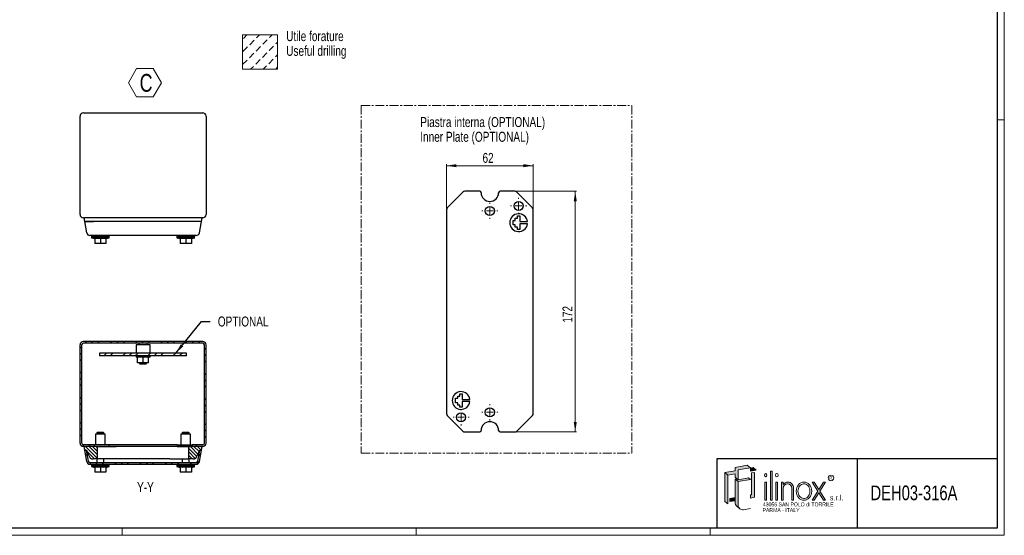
# Model space of a CAD drawing. Header units: millimetres. Extents: x 0 to 1189, y 0 to 841.
# Tile 2 of 3: x 486 to 1189, y 0 to 369. Entities that reach past the tile are written whole.
import ezdxf
from ezdxf.enums import TextEntityAlignment as Align

# ---------------------------------------------------------------- set-up
doc = ezdxf.new("R2010")
doc.units = ezdxf.units.MM
doc.linetypes.add('CENTER', pattern=[10.159999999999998, 6.35, -1.27, 1.27, -1.27])
doc.styles.add('SLDTEXTSTYLE0', font='TXT', dxfattribs={"width": 0.75})
doc.styles.add('SLDTEXTSTYLE1', font='TXT', dxfattribs={"width": 0.6328001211})
doc.styles.add('SLDTEXTSTYLE2', font='TXT', dxfattribs={"width": 0.8214676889})
doc.styles.add('SLDTEXTSTYLE3', font='TXT', dxfattribs={"width": 0.7720111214})
doc.styles.add('SLDTEXTSTYLE4', font='TXT', dxfattribs={"width": 0.7700328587})
doc.dimstyles.new('SLDDIMSTYLE1', dxfattribs={"dimtxt": 7.0555555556, "dimasz": 7.0555555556, "dimexe": 0, "dimexo": 0.0625, "dimgap": 1.7638888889, "dimtad": 1, "dimrnd": 1e-09, "dimzin": 12, "dimdsep": 46, "dimtxsty": 'SLDTEXTSTYLE0', "dimsah": 1, "dimcen": 0.09, "dimadec": 0, "dimazin": 3, "dimtfac": 1, "dimtofl": 0, "dimtmove": 0, "dimatfit": 3, "dimfxl": 1, "dimfrac": 2, "dimtolj": 1, "dimtzin": 12, "dimarcsym": 0})
doc.dimstyles.new('SLDDIMSTYLE5', dxfattribs={"dimtxt": 0.18, "dimasz": 7.0555555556, "dimexe": 0, "dimexo": 0.0625, "dimgap": 0, "dimtad": 0, "dimtih": 1, "dimtoh": 1, "dimdec": 0, "dimrnd": 1e-09, "dimzin": 0, "dimdsep": 46, "dimtxsty": 'Standard', "dimsah": 1, "dimcen": 0.09, "dimadec": 0, "dimazin": 0, "dimtfac": 7.0555555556, "dimtdec": 0, "dimtofl": 0, "dimtmove": 0, "dimatfit": 3, "dimfxl": 1, "dimfrac": 2, "dimtolj": 1, "dimtzin": 0, "dimarcsym": 0})
pattern_1 = [(45.00000209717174, (0, 0), (-8.980256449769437, 8.980255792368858), []), (45.00000209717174, (4.490128, 0), (-8.980256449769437, 8.980255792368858), []), (45.00000209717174, (8.980256, 0), (-8.980256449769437, 8.980255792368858), [])]
pattern_2 = [(135.0000000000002, (0, 0), (-1.247257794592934, -1.247257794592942), [])]

# ---------------------------------------------------------------- blocks, each defined once
blk = doc.blocks.new('SW_NOTE_0')
at = {"color": 0, "linetype": 'Continuous', "lineweight": 18, "char_height": 7.14375, "attachment_point": 1, "style": 'SLDTEXTSTYLE0'}
for s, insert in [('Utile forature', (0, 9.208777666)), ('Useful drilling', (0, -1.3162226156))]:
    blk.add_mtext(s, dxfattribs=dict(at, insert=insert))
blk = doc.blocks.new('Blocco9')
at = {"linetype": 'Continuous'}
h = blk.add_hatch(dxfattribs=at)
h.set_pattern_fill('Leghe al nickel e nickel DIN 201', color=8, scale=1.4285714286, style=0, pattern_type=2)
h.set_pattern_definition([(45.00000209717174, (0, 0), (-4.535714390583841, 4.535714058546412), [4.535714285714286, -2.267857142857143])])
h.paths.add_polyline_path([(540.8547145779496, 224.3429567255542), (540.8547145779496, 248.8491863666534), (515.6979922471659, 248.8491863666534), (515.6979922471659, 224.3429567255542)], flags=0)
at = {"color": 7, "linetype": 'Continuous', "lineweight": 18}
for p, q in [((515.6979922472, 248.8491863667), (540.8547145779, 248.8491863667)), ((515.6979922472, 248.8491863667), (515.6979922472, 224.3429567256)), ((540.8547145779, 248.8491863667), (540.8547145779, 224.3429567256)), ((515.6979922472, 224.3429567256), (540.8547145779, 224.3429567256))]:
    blk.add_line(p, q, dxfattribs=at)
blk.add_blockref('SW_NOTE_0', (547.0257784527, 242.3453425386), dxfattribs=at)
blk = doc.blocks.new('SW_NOTE_0_1')
at = {"color": 0, "linetype": 'Continuous', "lineweight": 18, "insert": (0, 3.3960948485), "char_height": 2.6345355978, "attachment_point": 1, "style": 'SLDTEXTSTYLE1'}
blk.add_mtext('R', dxfattribs=at)
blk = doc.blocks.new('SW_NOTE_0_2')
at = {"color": 0, "linetype": 'Continuous', "lineweight": 18, "insert": (0, 4.8726760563), "char_height": 3.78, "attachment_point": 1, "style": 'SLDTEXTSTYLE2'}
blk.add_mtext('s.r.l.', dxfattribs=at)
blk = doc.blocks.new('SW_NOTE_0_4')
at = {"color": 0, "linetype": 'Continuous', "lineweight": 18, "insert": (0, 3.6545070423), "char_height": 2.835, "attachment_point": 1, "style": 'SLDTEXTSTYLE3'}
blk.add_mtext('PARMA - ITALY', dxfattribs=at)
blk = doc.blocks.new('SW_NOTE_0_5')
at = {"color": 0, "linetype": 'Continuous', "lineweight": 18, "insert": (0, 3.6545070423), "char_height": 2.835, "attachment_point": 1, "style": 'SLDTEXTSTYLE4'}
blk.add_mtext('43056 SAN POLO di TORRILE', dxfattribs=at)
blk = doc.blocks.new('ILINOX_1')
at = {"linetype": 'Continuous'}
for points in [[(12.56238813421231, 42.93049448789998), (17.68767981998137, 43.83422169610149), (17.68767981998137, 41.49485084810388), (19.06997814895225, 40.33496483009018), (19.83815426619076, 39.69038853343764), (19.83815426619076, 46.70850107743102), (28.59271034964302, 48.25216551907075), (26.44223590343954, 50.05662783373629), (17.68767981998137, 48.51296339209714), (17.68767981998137, 46.01787067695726), (10.41191368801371, 44.73495680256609)], [(10.41191368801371, 24.14849334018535), (12.5623881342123, 22.3440310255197), (12.56238813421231, 42.93049448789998), (10.41191368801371, 44.73495680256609)], [(28.59271034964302, 45.75707280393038), (32.83609695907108, 46.5052963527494), (30.68562251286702, 48.30975866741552), (28.59271034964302, 47.9407217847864)], [(31.64678478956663, 27.09661558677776), (31.64678478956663, 44.83252775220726), (29.49631034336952, 44.47994683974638), (29.49631034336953, 28.9010779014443), (28.59271034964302, 28.77953397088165), (28.59271034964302, 26.595884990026)], [(42.91513113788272, 24.96253889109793), (44.13251886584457, 24.96253889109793), (44.13251886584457, 45.730596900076), (42.91513113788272, 45.730596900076)], [(19.83815426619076, 39.69038853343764), (19.06997814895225, 40.33496483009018), (17.68767981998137, 40.09122833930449), (19.83815426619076, 38.28676602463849), (28.59271034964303, 39.83043046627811), (27.21041202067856, 40.99031648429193)], [(38.97076181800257, 24.96253889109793), (40.18814954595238, 24.96253889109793), (40.18814954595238, 37.95874071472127), (38.97076181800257, 37.95874071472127)], [(46.85950045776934, 24.96253889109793), (48.07688818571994, 24.96253889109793), (48.07688818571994, 37.95874071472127), (46.85950045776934, 37.95874071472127)], [(76.77883987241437, 31.47582477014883), (72.70793607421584, 24.96253889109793), (74.17893974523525, 24.96253889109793), (77.51434170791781, 30.29905077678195), (80.84974367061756, 24.96253889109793), (82.32074734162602, 24.96253889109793), (78.24984354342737, 31.47582477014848), (82.30176566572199, 37.95874071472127), (80.83076199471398, 37.95874071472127), (77.5143417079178, 32.65259876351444), (74.19792142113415, 37.95874071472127), (72.72691775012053, 37.95874071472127)], [(13.96601064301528, 24.01680319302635), (17.68767981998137, 24.67303388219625), (17.68767981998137, 26.85668286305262), (13.96601064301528, 26.20045217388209)]]:
    blk.add_hatch(color=7, dxfattribs=at).paths.add_polyline_path(points, flags=0)
h = blk.add_hatch(color=7, dxfattribs=at)
edge = h.paths.add_edge_path(flags=0)
edge.add_arc((23.11327345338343, 21.44942304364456), 3.275119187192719, 180, 229.9999999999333, ccw=False)
edge.add_line((19.83815426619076, 21.44942304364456), (19.83815426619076, 38.28676602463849))
edge.add_line((19.83815426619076, 38.28676602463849), (17.68767981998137, 40.09122833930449))
edge.add_line((17.68767981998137, 40.09122833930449), (17.68767981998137, 26.85668286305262))
edge.add_line((17.68767981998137, 26.85668286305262), (17.68767981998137, 24.67303388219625))
edge.add_line((17.68767981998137, 24.67303388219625), (17.68767981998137, 23.2538853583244))
edge.add_arc((20.96279900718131, 23.2538853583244), 3.275119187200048, 180, 230.000000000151)
edge.add_line((18.85759297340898, 20.74499850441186), (21.0080674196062, 18.94053618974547))
h = blk.add_hatch(color=7, dxfattribs=at)
edge = h.paths.add_edge_path(flags=0)
edge.add_arc((55.41255143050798, 33.95314528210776), 4.005804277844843, 356.7216528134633, 449.8209872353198)
edge.add_arc((55.41139036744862, 33.58153046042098), 4.377420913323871, 89.82098723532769, 140.7560060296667)
edge.add_line((52.02125750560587, 36.35079264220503), (52.02125750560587, 37.95874071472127))
edge.add_line((52.02125750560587, 37.95874071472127), (50.80386977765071, 37.95874071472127))
edge.add_line((50.80386977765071, 37.95874071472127), (50.80386977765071, 24.96253889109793))
edge.add_line((50.80386977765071, 24.96253889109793), (52.02125750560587, 24.96253889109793))
edge.add_line((52.02125750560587, 24.96253889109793), (52.02125750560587, 33.72407548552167))
edge.add_arc((55.10783500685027, 33.65397965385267), 3.087373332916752, 1.3009571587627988, 178.6990428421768, ccw=False)
edge.add_line((58.19441250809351, 33.72407548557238), (58.19441250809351, 24.96253889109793))
edge.add_line((58.19441250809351, 24.96253889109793), (59.41180020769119, 24.96253889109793))
edge.add_line((59.41180020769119, 24.96253889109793), (59.41180020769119, 33.72406640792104))
at = {"color": 7, "linetype": 'Continuous', "lineweight": 25}
for p, q in [((5.0034791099, 4.9186188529), (5.0034791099, 54.9186188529)), ((5.0034791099, 54.9186188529), (205.0034791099, 54.9186188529)), ((105.0034791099, 54.9186188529), (105.0034791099, 4.9186188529))]:
    blk.add_line(p, q, dxfattribs=at)
at = {"color": 7, "linetype": 'Continuous', "lineweight": 18}
for p, q in [((5.0034791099, 54.9186188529), (5.0034791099, 4.9186188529)), ((26.4422359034, 50.0566278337), (17.68767982, 48.5129633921)), ((28.5927103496, 48.2521655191), (26.4422359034, 50.0566278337)), ((17.68767982, 46.017870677), (10.411913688, 44.7349568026)), ((12.5623881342, 42.9304944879), (10.411913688, 44.7349568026)), ((10.411913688, 44.7349568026), (10.411913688, 24.1484933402)), ((12.5623881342, 42.9304944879), (17.68767982, 43.8342216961)), ((12.5623881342, 22.3440310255), (12.5623881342, 42.9304944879)), ((17.68767982, 48.5129633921), (17.68767982, 46.017870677)), ((17.68767982, 43.8342216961), (17.68767982, 41.4948508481)), ((19.8381542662, 46.7085010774), (28.5927103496, 48.2521655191)), ((19.8381542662, 39.6903885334), (19.8381542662, 46.7085010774)), ((30.6856225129, 48.3097586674), (28.5927103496, 47.9407217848)), ((28.5927103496, 47.9407217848), (28.5927103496, 45.7570728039)), ((32.8360969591, 46.5052963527), (28.5927103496, 45.7570728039)), ((31.6467847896, 44.8325277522), (29.4963103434, 44.4799468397)), ((29.4963103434, 44.4799468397), (29.4963103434, 28.9010779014)), ((32.8360969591, 46.5052963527), (30.6856225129, 48.3097586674)), ((31.6467847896, 44.8325277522), (31.6467847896, 27.0966155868)), ((44.1325188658, 45.7305969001), (42.9151311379, 45.7305969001)), ((42.9151311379, 45.7305969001), (42.9151311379, 24.9625388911)), ((44.1325188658, 24.9625388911), (44.1325188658, 45.7305969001)), ((19.8381542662, 39.6903885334), (17.68767982, 41.4948508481)), ((19.069978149, 40.3349648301), (17.68767982, 40.0912283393)), ((19.8381542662, 38.2867660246), (17.68767982, 40.0912283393)), ((17.68767982, 23.2538853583), (17.68767982, 40.0912283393)), ((27.2104120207, 40.9903164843), (19.8381542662, 39.6903885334)), ((28.5927103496, 39.8304304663), (19.8381542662, 38.2867660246)), ((19.8381542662, 21.4494230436), (19.8381542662, 38.2867660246)), ((28.5927103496, 39.8304304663), (27.2104120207, 40.9903164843)), ((40.188149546, 37.9587407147), (38.970761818, 37.9587407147)), ((38.970761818, 24.9625388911), (38.970761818, 37.9587407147)), ((40.188149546, 24.9625388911), (40.188149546, 37.9587407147)), ((48.0768881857, 37.9587407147), (46.8595004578, 37.9587407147)), ((46.8595004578, 24.9625388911), (46.8595004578, 37.9587407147)), ((48.0768881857, 24.9625388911), (48.0768881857, 37.9587407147)), ((50.8038697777, 37.9587407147), (52.0212575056, 37.9587407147)), ((50.8038697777, 24.9625388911), (50.8038697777, 37.9587407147)), ((52.0212575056, 36.3507926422), (52.0212575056, 37.9587407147)), ((72.7269177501, 37.9587407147), (74.1979214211, 37.9587407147)), ((72.7269177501, 37.9587407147), (76.7788398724, 31.4758247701)), ((77.5143417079, 32.6525987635), (74.1979214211, 37.9587407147)), ((80.8307619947, 37.9587407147), (77.5143417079, 32.6525987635)), ((78.2498435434, 31.4758247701), (82.3017656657, 37.9587407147)), ((80.8307619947, 37.9587407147), (82.3017656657, 37.9587407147)), ((28.5927103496, 28.7795339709), (29.4963103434, 28.9010779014)), ((28.5927103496, 28.7795339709), (28.5927103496, 26.59588499)), ((52.0212575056, 24.9625388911), (52.0212575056, 33.7240754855)), ((58.1944125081, 33.7240754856), (58.1944125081, 24.9625388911)), ((59.4118002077, 33.7240664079), (59.4118002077, 24.9625388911)), ((72.7079360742, 24.9625388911), (76.7788398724, 31.4758247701)), ((74.1789397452, 24.9625388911), (77.5143417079, 30.2990507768)), ((77.5143417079, 30.2990507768), (80.8497436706, 24.9625388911)), ((78.2498435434, 31.4758247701), (82.3207473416, 24.9625388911)), ((10.411913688, 24.1484933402), (12.5623881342, 22.3440310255)), ((13.966010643, 26.2004521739), (17.68767982, 26.8566828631)), ((13.966010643, 26.2004521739), (13.966010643, 24.016803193)), ((13.966010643, 24.016803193), (17.68767982, 24.6730338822)), ((28.5927103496, 26.59588499), (31.6467847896, 27.0966155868)), ((38.970761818, 24.9625388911), (40.188149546, 24.9625388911)), ((42.9151311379, 24.9625388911), (44.1325188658, 24.9625388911)), ((46.8595004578, 24.9625388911), (48.0768881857, 24.9625388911)), ((50.8038697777, 24.9625388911), (52.0212575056, 24.9625388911)), ((58.1944125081, 24.9625388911), (59.4118002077, 24.9625388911)), ((72.7079360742, 24.9625388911), (74.1789397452, 24.9625388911)), ((80.8497436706, 24.9625388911), (82.3207473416, 24.9625388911)), ((18.8575929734, 20.7449985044), (21.0080674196, 18.9405361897)), ((28.5927103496, 19.0899524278), (23.6819919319, 18.2240602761))]:
    blk.add_line(p, q, dxfattribs=at)
blk.add_circle((86.1759450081, 40.925645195), 1.986733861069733, dxfattribs=at)
for centre, radius, start, end in [((55.4113903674, 33.5815304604), 4.377420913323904, 89.8209872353, 140.7560060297), ((55.1078350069, 33.6539796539), 3.087373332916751, 1.3009571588, 178.6990428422), ((55.4125514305, 33.9531452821), 4.005804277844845, 356.7216528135, 89.8209872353), ((20.9627990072, 23.2538853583), 3.275119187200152, 180, 230.0000000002), ((23.1132734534, 21.4494230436), 3.275119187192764, 180, 279.9999999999)]:
    blk.add_arc(centre, radius, start, end, dxfattribs=at)
for centre, major_axis, ratio in [((39.579455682, 42.9454298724), (0, 1.109731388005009), 0.8176290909), ((47.4681943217, 42.9454298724), (0, 1.233034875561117), 0.8176290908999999), ((66.9054482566, 31.4606398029), (0, 6.498100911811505), 0.8532216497)]:
    blk.add_ellipse(centre, major_axis=major_axis, ratio=ratio, dxfattribs=at)
at = {"color": 7, "linetype": 'Continuous', "lineweight": 0}
for points, knots in [([(66.90544825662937, 36.71134071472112), (66.51653749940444, 36.71134071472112), (66.1274217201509, 36.64622045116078), (65.255528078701, 36.34594498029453), (64.77941694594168, 36.06418698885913), (63.92732585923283, 35.29277647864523), (63.55256352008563, 34.80285215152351), (62.9741960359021, 33.67504274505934), (62.77133090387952, 33.03786908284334), (62.57811426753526, 31.71293355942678), (62.5879379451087, 31.02601168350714), (62.8185006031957, 29.71066903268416), (63.03902612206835, 29.0830880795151), (63.64732569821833, 27.98180101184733), (64.0342956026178, 27.50876645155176), (64.90400368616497, 26.77432485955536), (65.3855503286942, 26.51250535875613), (66.37755019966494, 26.21258249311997), (66.8884643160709, 26.17319874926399), (67.39236045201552, 26.24407751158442)], [0, 0, 0, 0, 0.2858004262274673, 0.2858004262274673, 0.65770496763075, 0.65770496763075, 1.029609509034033, 1.029609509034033, 1.401514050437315, 1.401514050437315, 1.773418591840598, 1.773418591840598, 2.145323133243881, 2.145323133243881, 2.517227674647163, 2.517227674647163, 2.889132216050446, 2.889132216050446, 3.261036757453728, 3.261036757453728, 3.261036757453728, 3.261036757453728]), ([(67.39236045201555, 26.24407751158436), (67.9093532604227, 26.31679847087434), (68.42025569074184, 26.50645209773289), (69.36913885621, 27.11547107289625), (69.80609686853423, 27.53588705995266), (70.52723115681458, 28.56368245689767), (70.81025083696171, 29.17053129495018), (71.16357604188, 30.47840188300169), (71.23348646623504, 31.17847741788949), (71.14523844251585, 32.55623076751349), (70.98716542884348, 33.23295482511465), (70.47593060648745, 34.45303970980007), (70.1234333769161, 34.99551339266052), (69.29426930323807, 35.86997781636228), (68.81897500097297, 36.20194556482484), (67.86167798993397, 36.61296792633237), (67.38329073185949, 36.7113407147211), (66.9054482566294, 36.71134071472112)], [3.261036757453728, 3.261036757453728, 3.261036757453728, 3.261036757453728, 3.642607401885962, 3.642607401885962, 4.024178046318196, 4.024178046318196, 4.405748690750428, 4.405748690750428, 4.787319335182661, 4.787319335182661, 5.168889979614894, 5.168889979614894, 5.550460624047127, 5.550460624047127, 5.93203126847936, 5.93203126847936, 6.283185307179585, 6.283185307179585, 6.283185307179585, 6.283185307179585])]:
    blk.add_open_spline(points, degree=3, knots=knots, dxfattribs=at)
at = {"color": 7, "linetype": 'Continuous', "lineweight": 18}
for name, p in [('SW_NOTE_0_1', (85.1119381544, 38.8364042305)), ('SW_NOTE_0_2', (85.3443093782, 23.8417130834)), ('SW_NOTE_0_5', (37.5766296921, 19.794521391)), ('SW_NOTE_0_4', (37.3214796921, 15.7097121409))]:
    blk.add_blockref(name, p, dxfattribs=at)
at = {"color": 7, "linetype": 'Continuous', "lineweight": 18, "style": 'SLDTEXTSTYLE0', "width": 0.75}
blk.add_attdef('AUTOATTR0', text='', height=10.5, dxfattribs=at).set_placement((114.4592166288, 21.8705104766), align=Align.BOTTOM_LEFT)
blk = doc.blocks.new('SW_NOTE_0_6')
at = {"color": 0, "linetype": 'Continuous', "lineweight": 0, "char_height": 7.14375, "attachment_point": 1, "style": 'SLDTEXTSTYLE0'}
for s, insert in [('Piastra interna (OPTIONAL)', (0, 9.208777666)), ('Inner Plate (OPTIONAL)', (0, -1.3162226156))]:
    blk.add_mtext(s, dxfattribs=dict(at, insert=insert))
blk = doc.blocks.new('SW_NOTE_0_7')
at = {"color": 0, "linetype": 'Continuous', "lineweight": 0}
for p, q in [((-4.9624135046, 9.6038951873), (0.9216819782, 19.7954475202)), ((0.9216819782, 19.7954475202), (12.6898729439, 19.7954475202)), ((12.6898729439, 19.7954475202), (18.5739684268, 9.6038951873)), ((0.9216819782, -0.5876571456), (-4.9624135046, 9.6038951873)), ((18.5739684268, 9.6038951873), (12.6898729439, -0.5876571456)), ((12.6898729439, -0.5876571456), (0.9216819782, -0.5876571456))]:
    blk.add_line(p, q, dxfattribs=at)
at = {"color": 0, "linetype": 'Continuous', "lineweight": 0, "insert": (3.037960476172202, 15.86483354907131), "char_height": 12.7, "attachment_point": 1, "style": 'SLDTEXTSTYLE0'}
blk.add_mtext('C', dxfattribs=at)
blk = doc.blocks.new('_D_11')
at = {"color": 7, "linetype": 'Continuous', "lineweight": 0}
for p, q in [((790.5373019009, 233.6489677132), (790.5373019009, 265.1595315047)), ((790.5373019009, 264.1595315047), (852.5373019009, 264.1595315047)), ((852.5373019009, 233.6489677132), (852.5373019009, 265.1595315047))]:
    blk.add_line(p, q, dxfattribs=at)
at = {"color": 7, "linetype": 'Continuous', "lineweight": 18}
for points in [[(790.5373019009, 264.1595315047), (797.5928574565, 263.0740614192), (797.5928574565, 265.2450015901)], [(852.5373019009, 264.1595315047), (845.4817463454, 265.2450015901), (845.4817463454, 263.0740614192)]]:
    blk.add_solid(points, dxfattribs=at)
at = {"color": 7, "linetype": 'Continuous', "lineweight": 18, "insert": (816.3240300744, 273.2546200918), "char_height": 7.0555555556, "attachment_point": 1, "style": 'SLDTEXTSTYLE0'}
blk.add_mtext('62', dxfattribs=at)
blk = doc.blocks.new('_D_12')
at = {"color": 7, "linetype": 'Continuous', "lineweight": 0}
for p, q in [((840.3345061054, 245.8517635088), (883.5373019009, 245.8517635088)), ((882.5373019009, 245.8517635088), (882.5373019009, 73.8517635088)), ((840.3345061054, 73.8517635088), (883.5373019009, 73.8517635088))]:
    blk.add_line(p, q, dxfattribs=at)
at = {"color": 7, "linetype": 'Continuous', "lineweight": 18}
for points in [[(882.5373019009, 245.8517635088), (881.4518318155, 238.7962079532), (883.6227719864, 238.7962079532)], [(882.5373019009, 73.8517635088), (883.6227719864, 80.9073190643), (881.4518318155, 80.9073190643)]]:
    blk.add_solid(points, dxfattribs=at)
at = {"color": 7, "linetype": 'Continuous', "lineweight": 18, "insert": (873.4422133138, 152.031855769), "char_height": 7.0555555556, "attachment_point": 1, "rotation": 90.0000000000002, "style": 'SLDTEXTSTYLE0'}
blk.add_mtext('172', dxfattribs=at)
blk = doc.blocks.new('SW_CENTERMARKSYMBOL_0')
at = {"color": 0, "linetype": 'Continuous', "lineweight": 18}
for p, q in [((-5, 0), (-5.75, 0)), ((0, 0), (-2.5, 0)), ((0, 5), (0, 5.75)), ((0, 0), (0, 2.5)), ((0, 0), (2.5, 0)), ((0, 0), (0, -2.5)), ((5, 0), (5.75, 0)), ((0, -5), (0, -5.75))]:
    blk.add_line(p, q, dxfattribs=at)
blk = doc.blocks.new('SW_CENTERMARKSYMBOL_1')
at = {"color": 0, "linetype": 'Continuous', "lineweight": 18}
for p, q in [((-5, 0), (-5.75, 0)), ((0, 0), (-2.5, 0)), ((0, 5), (0, 5.75)), ((0, 0), (0, 2.5)), ((0, 0), (2.5, 0)), ((0, 0), (0, -2.5)), ((5, 0), (5.75, 0)), ((0, -5), (0, -5.75))]:
    blk.add_line(p, q, dxfattribs=at)
blk = doc.blocks.new('SW_CENTERMARKSYMBOL_2')
at = {"color": 0, "linetype": 'Continuous', "lineweight": 18}
for p, q in [((-5, 0), (-5.75, 0)), ((0, 0), (-2.5, 0)), ((0, 5), (0, 5.75)), ((0, 0), (0, 2.5)), ((0, 0), (2.5, 0)), ((0, 0), (0, -2.5)), ((5, 0), (5.75, 0)), ((0, -5), (0, -5.75))]:
    blk.add_line(p, q, dxfattribs=at)
blk = doc.blocks.new('SW_CENTERMARKSYMBOL_3')
at = {"color": 0, "linetype": 'Continuous', "lineweight": 18}
for p, q in [((-5, 0), (-5.75, 0)), ((0, 0), (-2.5, 0)), ((0, 5), (0, 5.75)), ((0, 0), (0, 2.5)), ((0, 0), (2.5, 0)), ((0, 0), (0, -2.5)), ((5, 0), (5.75, 0)), ((0, -5), (0, -5.75))]:
    blk.add_line(p, q, dxfattribs=at)

msp = doc.modelspace()

# ---------------------------------------------------------------- hatches: boundary and pattern name
at = {"linetype": 'Continuous', "lineweight": 18}
h = msp.add_hatch(dxfattribs=at)
h.set_pattern_fill('Metalli DIN 128', style=0, pattern_type=2)
h.set_pattern_definition(pattern_1)
edge = h.paths.add_edge_path(flags=0)
edge.add_line((528.8126648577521, 135.9979636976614), (528.8126648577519, 65.79796369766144))
edge.add_arc((531.212664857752, 65.79796369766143), 2.4, 179.9999999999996, 270.0000000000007)
edge.add_line((531.212664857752, 63.39796369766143), (538.8126648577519, 63.3979636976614))
edge.add_line((538.8126648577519, 63.3979636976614), (538.8126648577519, 64.59796369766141))
edge.add_line((538.8126648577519, 64.59796369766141), (531.212664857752, 64.59796369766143))
edge.add_arc((531.212664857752, 65.79796369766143), 1.2, 179.9999999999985, 270, ccw=False)
edge.add_line((530.0126648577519, 65.79796369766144), (530.0126648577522, 135.9979636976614))
edge.add_arc((531.2126648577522, 135.9979636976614), 1.2, 89.99999999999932, 180, ccw=False)
edge.add_line((531.2126648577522, 137.1979636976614), (616.4126648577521, 137.1979636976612))
edge.add_arc((616.4126648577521, 135.9979636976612), 1.2, -7.958078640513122e-13, 89.99999999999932, ccw=False)
edge.add_line((617.6126648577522, 135.9979636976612), (617.612664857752, 65.79796369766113))
edge.add_arc((616.4126648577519, 65.79796369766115), 1.2, 270, 359.9999999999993, ccw=False)
edge.add_line((616.4126648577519, 64.59796369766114), (608.812664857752, 64.59796369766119))
edge.add_line((608.812664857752, 64.59796369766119), (608.8126648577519, 63.39796369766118))
edge.add_line((608.8126648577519, 63.39796369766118), (616.4126648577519, 63.39796369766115))
edge.add_arc((616.4126648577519, 65.79796369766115), 2.4, 270.0000000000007, 360.0000000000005)
edge.add_line((618.8126648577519, 65.79796369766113), (618.8126648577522, 135.9979636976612))
edge.add_arc((616.4126648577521, 135.9979636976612), 2.4, 0, 90)
edge.add_line((616.4126648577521, 138.3979636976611), (531.2126648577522, 138.3979636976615))
edge.add_arc((531.2126648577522, 135.9979636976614), 2.4, 90, 180)
h = msp.add_hatch(dxfattribs=at)
h.set_pattern_fill('Metalli DIN 128', style=0, pattern_type=2)
h.set_pattern_definition(pattern_1)
h.paths.add_polyline_path([(604.8126648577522, 130.1979636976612), (542.8126648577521, 130.1979636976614), (542.8126648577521, 128.1979636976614), (604.8126648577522, 128.1979636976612)], flags=0)
h = msp.add_hatch(dxfattribs=at)
h.set_pattern_fill('ANSI31', scale=0.5555555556, angle=90, style=0)
h.set_pattern_definition(pattern_2)
edge = h.paths.add_edge_path(flags=0)
edge.add_line((541.1025387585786, 54.66981629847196), (541.1025387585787, 63.39767758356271))
edge.add_line((541.1025387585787, 63.39767758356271), (531.5517900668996, 63.39767758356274))
edge.add_line((531.5517900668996, 63.39767758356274), (532.1049025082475, 60.69767758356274))
edge.add_line((532.1049025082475, 60.69767758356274), (533.3666644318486, 60.69767758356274))
edge.add_spline(control_points=[(533.3666644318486, 60.69767758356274), (534.1372034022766, 59.06983136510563), (534.9077423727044, 57.44198514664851), (535.6782813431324, 55.8141389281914), (536.018573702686, 55.09523482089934), (536.6906161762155, 54.66981629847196), (537.4859915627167, 54.66981629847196), (537.6915072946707, 54.66981629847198), (537.8970230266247, 54.66981629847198), (538.1025387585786, 54.66981629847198)], knot_values=[0, 0, 0, 0, 0.6527779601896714, 0.6527779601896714, 0.6527779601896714, 0.9255103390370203, 0.9255103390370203, 0.9255103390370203, 1, 1, 1, 1], weights=[1, 1, 1, 1, 0.8966249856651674, 0.8966249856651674, 1, 1, 1, 1], degree=3, periodic=0)
edge.add_line((538.1025387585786, 54.66981629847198), (541.1025387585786, 54.66981629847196))
h = msp.add_hatch(dxfattribs=at)
h.set_pattern_fill('ANSI31', scale=0.5555555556, angle=90, style=0)
h.set_pattern_definition(pattern_2)
edge = h.paths.add_edge_path(flags=0)
edge.add_line((606.5227909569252, 63.39767758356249), (606.5227909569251, 54.66981629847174))
edge.add_line((606.5227909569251, 54.66981629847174), (609.5227909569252, 54.66981629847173))
edge.add_spline(control_points=[(609.5227909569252, 54.66981629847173), (609.7283066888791, 54.66981629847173), (609.933822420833, 54.66981629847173), (610.1393381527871, 54.66981629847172), (610.9347135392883, 54.66981629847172), (611.6067560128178, 55.09523482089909), (611.9470483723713, 55.81413892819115), (612.7175873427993, 57.44198514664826), (613.4881263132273, 59.06983136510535), (614.2586652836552, 60.69767758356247)], knot_values=[0, 0, 0, 0, 0.0744896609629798, 0.0744896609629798, 0.0744896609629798, 0.3472220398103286, 0.3472220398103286, 0.3472220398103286, 1, 1, 1, 1], weights=[1, 1, 1, 1, 0.8966249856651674, 0.8966249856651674, 1, 1, 1, 1], degree=3, periodic=0)
edge.add_line((614.2586652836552, 60.69767758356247), (615.5204272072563, 60.69767758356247))
edge.add_line((615.5204272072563, 60.69767758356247), (616.0735396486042, 63.39767758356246))
edge.add_line((616.0735396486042, 63.39767758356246), (606.5227909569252, 63.39767758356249))
h = msp.add_hatch(dxfattribs=at)
h.set_pattern_fill('Metalli DIN 128', style=0, pattern_type=2)
h.set_pattern_definition(pattern_1)
edge = h.paths.add_edge_path(flags=0)
edge.add_line((535.914773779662, 50.69796369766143), (611.7105559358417, 50.69796369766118))
edge.add_arc((611.7105559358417, 53.09796369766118), 2.4, 270.0000000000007, 350.0000000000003)
edge.add_line((614.074094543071, 52.68120807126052), (615.487664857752, 60.69796369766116))
edge.add_line((615.487664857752, 60.69796369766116), (614.2691529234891, 60.69796369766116))
edge.add_line((614.2691529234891, 60.69796369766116), (612.8923252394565, 52.88958588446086))
edge.add_arc((611.7105559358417, 53.09796369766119), 1.2, 270, 349.9999999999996, ccw=False)
edge.add_line((611.7105559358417, 51.89796369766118), (535.914773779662, 51.89796369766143))
edge.add_arc((535.914773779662, 53.09796369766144), 1.2, 189.9999999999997, 270, ccw=False)
edge.add_line((534.7330044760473, 52.88958588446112), (533.3561767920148, 60.69796369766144))
edge.add_line((533.3561767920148, 60.69796369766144), (532.1376648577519, 60.69796369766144))
edge.add_line((532.1376648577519, 60.69796369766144), (533.5512351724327, 52.68120807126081))
edge.add_arc((535.914773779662, 53.09796369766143), 2.4, 190.0000000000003, 270.0000000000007)

# ---------------------------------------------------------------- linework, layer by layer
at = {"color": 7, "linetype": 'Continuous', "lineweight": 18}
for p, q in [((1189.0034791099, -0.0813811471), (1189.0034791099, 840.9186188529)), ((1184.0034791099, 296.9186188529), (1189.0034791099, 296.9186188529)), ((1184.0034791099, 4.9186188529), (5.0034791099, 4.9186188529)), ((559.0034791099, 4.9186188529), (559.0034791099, -0.0813811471)), ((769.0034791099, 4.9186188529), (769.0034791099, -0.0813811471)), ((979.0034791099, 4.9186188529), (979.0034791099, -0.0813811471)), ((0.0034791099, -0.0813811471), (1189.0034791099, -0.0813811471)), ((1189.0034791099, -0.0813811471), (979.0034791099, -0.0813811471))]:
    msp.add_line(p, q, dxfattribs=at)
at = {"color": 7, "linetype": 'Continuous', "lineweight": 25}
for p, q in [((1184.0034791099, 835.9186188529), (1184.0034791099, 4.9186188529)), ((528.8126648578, 229.3429368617), (528.8126648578, 299.5429368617)), ((531.2126648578, 301.9429368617), (616.4126648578, 301.9429368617)), ((618.8126648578, 299.5429368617), (618.8126648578, 229.3429368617)), ((802.3258841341, 245.2659770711), (791.1230883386, 234.0631812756)), ((814.2873019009, 245.8517635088), (803.7400976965, 245.8517635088)), ((839.3345061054, 245.8517635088), (828.7873019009, 245.8517635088)), ((851.9515154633, 234.0631812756), (840.7487196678, 245.2659770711)), ((790.5373019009, 232.6489677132), (790.5373019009, 87.0545593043)), ((852.5373019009, 87.0545593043), (852.5373019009, 232.6489677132)), ((616.4126648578, 226.9429368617), (531.2126648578, 226.9429368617)), ((531.5517900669, 226.9426507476), (532.1049025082, 224.2426507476)), ((538.3944074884, 226.9426507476), (531.5517900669, 226.9426507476)), ((538.3126648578, 226.9429368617), (538.3126648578, 226.9426507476)), ((609.2309222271, 226.9426507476), (538.3944074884, 226.9426507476)), ((616.0735396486, 226.9426507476), (609.2309222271, 226.9426507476)), ((609.3126648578, 226.9426507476), (609.3126648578, 226.9429368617)), ((615.5204272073, 224.2426507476), (616.0735396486, 226.9426507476)), ((839.7074768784, 225.0219384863), (839.7074768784, 226.6219384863)), ((839.7074768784, 226.6219384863), (841.3074768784, 226.6219384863)), ((841.3074768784, 226.6219384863), (841.3074768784, 228.2219384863)), ((841.3074768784, 228.2219384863), (842.9074768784, 228.2219384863)), ((842.9074768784, 228.2219384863), (842.9074768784, 224.2219384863)), ((538.3944074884, 224.2426507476), (532.1049025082, 224.2426507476)), ((532.1376648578, 224.2429368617), (538.3576648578, 224.2429368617)), ((533.5512351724, 216.2261812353), (532.1377153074, 224.2426507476)), ((609.2309222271, 224.2426507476), (538.3944074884, 224.2426507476)), ((615.5204272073, 224.2426507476), (609.2309222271, 224.2426507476)), ((615.4876648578, 224.2429368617), (609.2676648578, 224.2429368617)), ((614.0740945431, 216.2261812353), (615.4876144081, 224.2426507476)), ((838.1074768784, 221.8219384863), (838.1074768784, 225.0219384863)), ((838.1074768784, 225.0219384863), (839.7074768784, 225.0219384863)), ((839.7074768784, 221.8219384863), (838.1074768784, 221.8219384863)), ((839.7074768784, 220.2219384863), (839.7074768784, 221.8219384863)), ((841.3074768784, 220.2219384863), (839.7074768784, 220.2219384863)), ((841.3074768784, 218.6219384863), (841.3074768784, 220.2219384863)), ((842.9074768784, 218.6219384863), (841.3074768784, 218.6219384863)), ((842.9074768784, 224.2219384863), (848.4068816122, 224.2219384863)), ((848.4068816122, 222.6219384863), (842.9074768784, 222.6219384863)), ((842.9074768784, 222.6219384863), (842.9074768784, 218.6219384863)), ((536.9126648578, 214.2429368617), (536.9126648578, 213.6429368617)), ((549.7126648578, 213.6429368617), (536.9126648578, 213.6429368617)), ((536.9126648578, 212.6429368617), (539.3126648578, 212.0445496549)), ((549.7126648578, 212.6429368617), (536.9126648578, 212.6429368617)), ((536.9626648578, 213.6429368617), (536.9626648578, 212.6429368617)), ((539.3126648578, 212.19883436), (539.3126648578, 208.6429368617)), ((607.8540945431, 214.2429368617), (539.7712351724, 214.2429368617)), ((543.3126648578, 212.19883436), (543.3126648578, 208.6429368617)), ((547.3126648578, 212.0445496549), (549.7126648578, 212.6429368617)), ((547.3126648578, 212.19883436), (547.3126648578, 208.6429368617)), ((549.6626648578, 212.6429368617), (549.6626648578, 213.6429368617)), ((549.7126648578, 213.6429368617), (549.7126648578, 214.2429368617)), ((597.9126648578, 214.2429368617), (597.9126648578, 213.6429368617)), ((610.7126648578, 213.6429368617), (597.9126648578, 213.6429368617)), ((597.9126648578, 212.6429368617), (600.3126648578, 212.0445496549)), ((610.7126648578, 212.6429368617), (597.9126648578, 212.6429368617)), ((597.9626648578, 213.6429368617), (597.9626648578, 212.6429368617)), ((600.3126648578, 212.19883436), (600.3126648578, 208.6429368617)), ((604.3126648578, 212.19883436), (604.3126648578, 208.6429368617)), ((608.3126648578, 212.0445496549), (610.7126648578, 212.6429368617)), ((608.3126648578, 212.19883436), (608.3126648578, 208.6429368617)), ((610.6626648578, 212.6429368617), (610.6626648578, 213.6429368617)), ((610.7126648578, 213.6429368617), (610.7126648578, 214.2429368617)), ((543.3126648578, 208.6429368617), (539.3126648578, 208.6429368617)), ((547.3126648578, 208.6429368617), (543.3126648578, 208.6429368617)), ((604.3126648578, 208.6429368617), (600.3126648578, 208.6429368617)), ((608.3126648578, 208.6429368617), (604.3126648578, 208.6429368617)), ((528.8126648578, 65.7979636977), (528.8126648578, 135.9979636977)), ((530.0126648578, 65.7979636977), (530.0126648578, 135.9979636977)), ((616.4126648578, 138.3979636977), (531.2126648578, 138.3979636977)), ((616.4126648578, 137.1979636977), (531.2126648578, 137.1979636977)), ((568.8126648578, 136.1979636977), (568.8126648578, 130.1979636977)), ((578.8126648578, 136.1979636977), (568.8126648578, 136.1979636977)), ((570.8126648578, 137.1979636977), (570.8126648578, 136.1979636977)), ((576.8126648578, 136.1979636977), (576.8126648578, 137.1979636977)), ((578.8126648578, 130.1979636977), (578.8126648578, 136.1979636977)), ((617.6126648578, 65.7979636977), (617.6126648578, 135.9979636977)), ((618.8126648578, 65.7979636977), (618.8126648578, 135.9979636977)), ((542.8126648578, 130.1979636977), (542.8126648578, 128.1979636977)), ((604.8126648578, 130.1979636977), (542.8126648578, 130.1979636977)), ((604.8126648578, 128.1979636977), (542.8126648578, 128.1979636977)), ((568.8126648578, 128.1979636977), (568.8126648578, 127.1979636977)), ((578.8126648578, 127.1979636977), (568.8126648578, 127.1979636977)), ((569.8126648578, 123.1979636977), (569.8126648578, 127.1979636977)), ((573.8126648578, 123.1979636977), (573.8126648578, 127.1979636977)), ((577.8126648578, 123.1979636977), (577.8126648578, 127.1979636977)), ((578.8126648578, 127.1979636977), (578.8126648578, 128.1979636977)), ((604.8126648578, 128.1979636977), (604.8126648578, 130.1979636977)), ((573.8126648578, 123.1979636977), (569.8126648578, 123.1979636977)), ((571.3126648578, 123.1979636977), (571.3126648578, 122.6979636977)), ((571.3126648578, 122.6979636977), (571.8126648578, 122.1979636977)), ((571.3126648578, 122.6979636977), (576.3126648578, 122.6979636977)), ((575.8126648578, 122.1979636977), (571.8126648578, 122.1979636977)), ((577.8126648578, 123.1979636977), (573.8126648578, 123.1979636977)), ((575.8126648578, 122.1979636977), (576.3126648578, 122.6979636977)), ((576.3126648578, 122.6979636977), (576.3126648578, 123.1979636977)), ((798.5671269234, 99.4815885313), (800.1671269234, 99.4815885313)), ((798.5671269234, 97.8815885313), (798.5671269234, 99.4815885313)), ((800.1671269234, 99.4815885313), (800.1671269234, 101.0815885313)), ((800.1671269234, 101.0815885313), (801.7671269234, 101.0815885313)), ((801.7671269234, 101.0815885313), (801.7671269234, 97.0815885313)), ((796.9671269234, 94.6815885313), (796.9671269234, 97.8815885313)), ((796.9671269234, 97.8815885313), (798.5671269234, 97.8815885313)), ((798.5671269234, 94.6815885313), (796.9671269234, 94.6815885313)), ((798.5671269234, 93.0815885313), (798.5671269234, 94.6815885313)), ((800.1671269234, 93.0815885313), (798.5671269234, 93.0815885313)), ((800.1671269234, 91.4815885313), (800.1671269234, 93.0815885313)), ((801.7671269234, 91.4815885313), (800.1671269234, 91.4815885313)), ((801.7671269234, 97.0815885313), (807.2665316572, 97.0815885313)), ((807.2665316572, 95.4815885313), (801.7671269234, 95.4815885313)), ((801.7671269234, 95.4815885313), (801.7671269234, 91.4815885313)), ((791.1230883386, 85.6403457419), (802.3258841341, 74.4375499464)), ((840.7487196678, 74.4375499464), (851.9515154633, 85.6403457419)), ((539.8126648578, 72.2179636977), (539.8126648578, 64.5979636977)), ((546.8126648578, 72.2179636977), (539.8126648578, 72.2179636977)), ((541.3126648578, 73.6979636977), (540.8126648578, 73.1979636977)), ((540.8126648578, 73.1979636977), (540.8126648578, 72.2179636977)), ((545.8126648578, 73.1979636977), (540.8126648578, 73.1979636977)), ((541.3126648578, 73.6979636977), (545.3126648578, 73.6979636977)), ((545.8126648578, 73.1979636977), (545.3126648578, 73.6979636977)), ((545.8126648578, 72.2179636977), (545.8126648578, 73.1979636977)), ((546.8126648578, 64.5979636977), (546.8126648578, 72.2179636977)), ((600.8126648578, 72.2179636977), (600.8126648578, 64.5979636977)), ((607.8126648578, 72.2179636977), (600.8126648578, 72.2179636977)), ((602.3126648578, 73.6979636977), (601.8126648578, 73.1979636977)), ((601.8126648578, 73.1979636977), (601.8126648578, 72.2179636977)), ((606.8126648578, 73.1979636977), (601.8126648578, 73.1979636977)), ((602.3126648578, 73.6979636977), (606.3126648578, 73.6979636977)), ((606.8126648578, 73.1979636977), (606.3126648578, 73.6979636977)), ((606.8126648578, 72.2179636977), (606.8126648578, 73.1979636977)), ((607.8126648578, 64.5979636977), (607.8126648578, 72.2179636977)), ((803.7400976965, 73.8517635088), (814.2873019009, 73.8517635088)), ((828.7873019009, 73.8517635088), (839.3345061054, 73.8517635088)), ((538.8126648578, 64.5979636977), (531.2126648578, 64.5979636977)), ((538.8126648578, 63.3979636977), (531.2126648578, 63.3979636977)), ((541.1025387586, 63.3976775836), (531.5517900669, 63.3976775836)), ((531.5517900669, 63.3976775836), (532.1049025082, 60.6976775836)), ((538.3126648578, 63.3979636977), (538.3126648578, 63.3976775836)), ((538.8126648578, 64.5979636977), (538.8126648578, 63.3979636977)), ((543.4126648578, 64.5979636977), (538.8126648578, 64.5979636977)), ((543.4126648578, 63.3979636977), (538.8126648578, 63.3979636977)), ((541.1025387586, 63.3976775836), (541.1025387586, 54.6698162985)), ((541.1025387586, 63.3976775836), (554.7025387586, 63.3976775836)), ((549.4126648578, 64.5979636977), (543.4126648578, 64.5979636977)), ((549.4126648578, 63.3979636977), (543.4126648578, 63.3979636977)), ((548.3126648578, 63.3976775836), (548.3126648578, 63.3979636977)), ((549.4126648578, 64.5979636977), (549.4126648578, 63.3979636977)), ((598.2126648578, 64.5979636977), (549.4126648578, 64.5979636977)), ((598.2126648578, 63.3979636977), (549.4126648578, 63.3979636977)), ((592.9227909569, 63.3976775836), (554.7025387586, 63.3976775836)), ((606.5227909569, 63.3976775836), (592.9227909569, 63.3976775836)), ((598.2126648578, 64.5979636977), (598.2126648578, 63.3979636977)), ((598.2126648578, 64.5979636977), (604.2126648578, 64.5979636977)), ((598.2126648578, 63.3979636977), (604.2126648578, 63.3979636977)), ((599.3126648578, 63.3979636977), (599.3126648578, 63.3976775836)), ((604.2126648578, 64.5979636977), (608.8126648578, 64.5979636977)), ((604.2126648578, 63.3979636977), (608.8126648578, 63.3979636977)), ((606.5227909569, 54.6698162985), (606.5227909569, 63.3976775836)), ((616.0735396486, 63.3976775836), (606.5227909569, 63.3976775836)), ((608.8126648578, 64.5979636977), (608.8126648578, 63.3979636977)), ((616.4126648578, 64.5979636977), (608.8126648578, 64.5979636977)), ((616.4126648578, 63.3979636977), (608.8126648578, 63.3979636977)), ((609.3126648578, 63.3976775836), (609.3126648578, 63.3979636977)), ((615.5204272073, 60.6976775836), (616.0735396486, 63.3976775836)), ((532.1049025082, 60.6976775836), (533.3666644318, 60.6976775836)), ((533.5512351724, 52.6812080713), (532.1376648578, 60.6979636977)), ((532.1376648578, 60.6979636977), (533.356176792, 60.6979636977)), ((534.733004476, 52.8895858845), (533.356176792, 60.6979636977)), ((612.8923252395, 52.8895858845), (614.2691529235, 60.6979636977)), ((614.0740945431, 52.6812080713), (615.4876648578, 60.6979636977)), ((614.2586652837, 60.6976775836), (615.5204272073, 60.6976775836)), ((614.2691529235, 60.6979636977), (615.4876648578, 60.6979636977)), ((535.9147737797, 51.8979636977), (611.7105559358, 51.8979636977)), ((535.9147737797, 50.6979636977), (611.7105559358, 50.6979636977)), ((536.9126648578, 50.6979636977), (536.9126648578, 50.0979636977)), ((549.7126648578, 50.0979636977), (536.9126648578, 50.0979636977)), ((536.9626648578, 50.0979636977), (536.9626648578, 49.0979636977)), ((541.1025387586, 54.6698162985), (538.1025387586, 54.6698162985)), ((540.8126648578, 54.6698162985), (540.8126648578, 51.8979636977)), ((554.7025387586, 54.6698162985), (541.1025387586, 54.6698162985)), ((545.8126648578, 51.8979636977), (545.8126648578, 54.6698162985)), ((549.6626648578, 49.0979636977), (549.6626648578, 50.0979636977)), ((549.7126648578, 50.0979636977), (549.7126648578, 50.6979636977)), ((592.9227909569, 54.6698162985), (554.7025387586, 54.6698162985)), ((592.9227909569, 54.6698162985), (606.5227909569, 54.6698162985)), ((597.9126648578, 50.6979636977), (597.9126648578, 50.0979636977)), ((610.7126648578, 50.0979636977), (597.9126648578, 50.0979636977)), ((597.9626648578, 50.0979636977), (597.9626648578, 49.0979636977)), ((601.8126648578, 54.6698162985), (601.8126648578, 51.8979636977)), ((609.5227909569, 54.6698162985), (606.5227909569, 54.6698162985)), ((606.8126648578, 51.8979636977), (606.8126648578, 54.6698162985)), ((610.6626648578, 49.0979636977), (610.6626648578, 50.0979636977)), ((610.7126648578, 50.0979636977), (610.7126648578, 50.6979636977)), ((536.9126648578, 49.0979636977), (539.3126648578, 48.4995764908)), ((549.7126648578, 49.0979636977), (536.9126648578, 49.0979636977)), ((539.3126648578, 48.6538611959), (539.3126648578, 45.0979636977)), ((543.3126648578, 45.0979636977), (539.3126648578, 45.0979636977)), ((543.3126648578, 48.6538611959), (543.3126648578, 45.0979636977)), ((547.3126648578, 45.0979636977), (543.3126648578, 45.0979636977)), ((547.3126648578, 48.4995764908), (549.7126648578, 49.0979636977)), ((547.3126648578, 48.6538611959), (547.3126648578, 45.0979636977)), ((597.9126648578, 49.0979636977), (600.3126648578, 48.4995764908)), ((610.7126648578, 49.0979636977), (597.9126648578, 49.0979636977)), ((600.3126648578, 48.6538611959), (600.3126648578, 45.0979636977)), ((604.3126648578, 45.0979636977), (600.3126648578, 45.0979636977)), ((604.3126648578, 48.6538611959), (604.3126648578, 45.0979636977)), ((608.3126648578, 45.0979636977), (604.3126648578, 45.0979636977)), ((608.3126648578, 48.4995764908), (610.7126648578, 49.0979636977)), ((608.3126648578, 48.6538611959), (608.3126648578, 45.0979636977)), ((1184.0034791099, 4.9186188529), (5.0034791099, 4.9186188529))]:
    msp.add_line(p, q, dxfattribs=at)
at = {"color": 7, "linetype": 'CENTER', "lineweight": 18}
for p, q in [((729.593484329, 307.1524132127), (922.9338232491, 307.1524132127)), ((729.593484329, 307.1524132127), (729.593484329, 58.6829013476)), ((922.9338232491, 307.1524132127), (922.9338232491, 58.6829013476)), ((729.593484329, 58.6829013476), (922.9338232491, 58.6829013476))]:
    msp.add_line(p, q, dxfattribs=at)
at = {"color": 7, "linetype": 'Continuous', "lineweight": 25}
for centre, radius in [((821.5373019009, 231.8517635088), 3.25), ((842.1074768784, 235.4219384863), 3.250000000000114), ((800.9671269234, 84.2815885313), 3.25), ((821.5373019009, 87.8517635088), 3.25)]:
    msp.add_circle(centre, radius, dxfattribs=at)
for centre, radius, start, end in [((531.2126648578, 299.5429368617), 2.400000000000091, 90, 180), ((616.4126648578, 299.5429368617), 2.400000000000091, 0, 90), ((803.7400976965, 243.8517635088), 2, 90, 135), ((814.2873019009, 244.8517635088), 1, 0, 90), ((821.5373019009, 244.8517635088), 6.25, 180, 0), ((828.7873019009, 244.8517635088), 1.000000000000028, 90, 180), ((839.3345061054, 243.8517635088), 2.000000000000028, 45, 90), ((792.5373019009, 232.6489677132), 2.000000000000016, 135, 180), ((850.5373019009, 232.6489677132), 2, 0, 45), ((531.2126648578, 229.3429368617), 2.400000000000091, 180, 270), ((616.4126648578, 229.3429368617), 2.400000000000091, 270, 0), ((842.1074768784, 223.4219384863), 6.34999999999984, 7.237598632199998, 352.7624013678), ((535.9147737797, 216.6429368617), 2.400000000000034, 190, 270), ((611.7105559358, 216.6429368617), 2.400000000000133, 270, 349.9999999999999), ((531.2126648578, 135.9979636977), 2.400000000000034, 90, 180), ((531.2126648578, 135.9979636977), 1.200000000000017, 90, 180), ((616.4126648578, 135.9979636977), 2.400000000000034, 0, 90), ((616.4126648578, 135.9979636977), 1.200000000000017, 0, 90), ((800.9671269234, 96.2815885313), 6.350000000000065, 7.237598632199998, 352.7624013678), ((792.5373019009, 87.0545593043), 2, 180, 225), ((850.5373019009, 87.0545593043), 2.000000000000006, 315, 0), ((821.5373019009, 74.8517635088), 6.25, 0, 180), ((803.7400976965, 75.8517635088), 1.999999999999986, 225, 270), ((814.2873019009, 74.8517635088), 1, 270, 0), ((828.7873019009, 74.8517635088), 1, 180, 270), ((839.3345061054, 75.8517635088), 2.000000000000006, 270, 315), ((531.2126648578, 65.7979636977), 2.400000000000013, 180, 270), ((531.2126648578, 65.7979636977), 1.200000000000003, 180, 270), ((616.4126648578, 65.7979636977), 2.400000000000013, 270, 0), ((616.4126648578, 65.7979636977), 1.200000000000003, 270, 0), ((535.9147737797, 53.0979636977), 2.400000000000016, 190, 270), ((535.9147737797, 53.0979636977), 1.200000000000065, 190, 270), ((611.7105559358, 53.0979636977), 1.200000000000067, 270, 349.9999999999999), ((611.7105559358, 53.0979636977), 2.400000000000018, 270, 349.9999999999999)]:
    msp.add_arc(centre, radius, start, end, dxfattribs=at)
for points, knots in [([(539.771235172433, 214.2429368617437), (539.5167632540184, 214.2429368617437), (539.2666423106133, 214.2429368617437), (538.7746863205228, 214.2429368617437), (538.5302499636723, 214.2429368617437), (538.0644850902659, 214.2429368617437), (537.8434768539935, 214.2429368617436), (537.4251790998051, 214.2429368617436), (537.227129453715, 214.2429368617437), (536.8717617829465, 214.2429368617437), (536.712086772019, 214.2429368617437), (536.42948648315, 214.2429368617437), (536.3092846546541, 214.2429368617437), (536.1155467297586, 214.2429368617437), (536.0408921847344, 214.2429368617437), (535.940134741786, 214.2429368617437), (535.9147737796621, 214.2429368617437), (535.9147737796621, 214.2429368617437)], [0, 0, 0, 0, 0.125, 0.125, 0.25, 0.25, 0.375, 0.375, 0.5, 0.5, 0.625, 0.625, 0.75, 0.75, 0.875, 0.875, 1, 1, 1, 1]), ([(611.7105559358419, 214.2429368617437), (611.7105559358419, 214.2429368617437), (611.6851949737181, 214.2429368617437), (611.5844375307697, 214.2429368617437), (611.5097829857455, 214.2429368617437), (611.3160450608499, 214.2429368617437), (611.1958432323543, 214.2429368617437), (610.9132429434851, 214.2429368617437), (610.7535679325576, 214.2429368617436), (610.3982002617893, 214.2429368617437), (610.200150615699, 214.2429368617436), (609.7818528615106, 214.2429368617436), (609.5608446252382, 214.2429368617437), (609.0950797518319, 214.2429368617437), (608.8506433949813, 214.2429368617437), (608.3586874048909, 214.2429368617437), (608.1085664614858, 214.2429368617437), (607.8540945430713, 214.2429368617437)], [0, 0, 0, 0, 0.125, 0.125, 0.25, 0.25, 0.375, 0.375, 0.5, 0.5, 0.625, 0.625, 0.75, 0.75, 0.875, 0.875, 1, 1, 1, 1]), ([(533.3666644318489, 60.69767758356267), (533.9568643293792, 59.45081699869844), (534.6946142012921, 57.89224126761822), (535.4323640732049, 56.33366553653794), (535.6168015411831, 55.94402160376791), (535.6540193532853, 55.86321394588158), (535.7262306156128, 55.71589232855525), (535.7675173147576, 55.6431671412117), (535.9068268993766, 55.43091037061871), (536.020588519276, 55.29739121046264), (536.282713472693, 55.06262043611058), (536.4309740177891, 54.96155087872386), (536.7468811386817, 54.80301460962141), (536.914323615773, 54.74560440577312), (537.1662061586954, 54.69368720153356), (537.2502839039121, 54.68200357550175), (537.3750371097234, 54.67246092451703), (537.4163962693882, 54.67060658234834), (537.4984365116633, 54.66943430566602), (537.5421202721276, 54.66981629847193), (537.7576658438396, 54.66981629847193), (537.9301023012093, 54.66981629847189), (538.1025387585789, 54.66981629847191)], [0, 0, 0, 0, 0.5000000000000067, 0.6250000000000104, 0.6250000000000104, 0.6562500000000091, 0.6562500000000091, 0.6875000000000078, 0.6875000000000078, 0.7500000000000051, 0.7500000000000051, 0.8125000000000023, 0.8125000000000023, 0.8749999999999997, 0.8749999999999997, 0.9062500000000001, 0.9062500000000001, 0.9218750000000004, 0.9218750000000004, 0.9375000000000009, 0.9375000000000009, 1, 1, 1, 1]), ([(609.5227909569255, 54.66981629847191), (609.6952274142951, 54.66981629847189), (609.8676638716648, 54.66981629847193), (610.0832094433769, 54.66981629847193), (610.1268932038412, 54.66943430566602), (610.2089334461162, 54.67060658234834), (610.2502926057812, 54.67246092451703), (610.3750458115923, 54.68200357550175), (610.459123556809, 54.69368720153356), (610.7110060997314, 54.74560440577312), (610.8784485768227, 54.80301460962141), (611.1943556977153, 54.96155087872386), (611.3426162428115, 55.06262043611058), (611.6047411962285, 55.29739121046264), (611.7185028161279, 55.43091037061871), (611.8578124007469, 55.6431671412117), (611.8990990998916, 55.71589232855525), (611.9713103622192, 55.86321394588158), (612.0085281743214, 55.94402160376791), (612.1929656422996, 56.33366553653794), (612.9307155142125, 57.89224126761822), (613.6684653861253, 59.45081699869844), (614.2586652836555, 60.69767758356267)], [0, 0, 0, 0, 0.0624999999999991, 0.0624999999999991, 0.0781249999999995, 0.0781249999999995, 0.0937499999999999, 0.0937499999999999, 0.1250000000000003, 0.1250000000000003, 0.1874999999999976, 0.1874999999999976, 0.2499999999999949, 0.2499999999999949, 0.3124999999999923, 0.3124999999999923, 0.343749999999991, 0.343749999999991, 0.3749999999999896, 0.3749999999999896, 0.4999999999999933, 1, 1, 1, 1])]:
    msp.add_open_spline(points, degree=3, knots=knots, dxfattribs=at)
for points in [[(543.3126648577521, 212.1988343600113), (542.6459981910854, 212.1028679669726), (541.3126648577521, 211.9862313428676), (539.9793315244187, 212.1028679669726), (539.3126648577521, 212.1988343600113)], [(547.3126648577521, 212.1988343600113), (546.6459981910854, 212.1028679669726), (545.3126648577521, 211.9862313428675), (543.9793315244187, 212.1028679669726), (543.3126648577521, 212.1988343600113)], [(604.312664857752, 212.1988343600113), (603.6459981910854, 212.1028679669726), (602.312664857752, 211.9862313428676), (600.9793315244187, 212.1028679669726), (600.3126648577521, 212.1988343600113)], [(608.312664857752, 212.1988343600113), (607.6459981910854, 212.1028679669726), (606.312664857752, 211.9862313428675), (604.9793315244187, 212.1028679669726), (604.312664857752, 212.1988343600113)], [(543.3126648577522, 48.65386119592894), (542.6459981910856, 48.5578948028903), (541.3126648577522, 48.44125817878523), (539.9793315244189, 48.55789480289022), (539.3126648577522, 48.65386119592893)], [(547.3126648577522, 48.65386119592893), (546.6459981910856, 48.55789480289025), (545.3126648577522, 48.44125817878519), (543.9793315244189, 48.55789480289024), (543.3126648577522, 48.65386119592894)], [(604.3126648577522, 48.65386119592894), (603.6459981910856, 48.5578948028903), (602.3126648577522, 48.44125817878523), (600.979331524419, 48.55789480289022), (600.3126648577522, 48.65386119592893)], [(608.3126648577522, 48.65386119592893), (607.6459981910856, 48.55789480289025), (606.3126648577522, 48.44125817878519), (604.9793315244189, 48.55789480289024), (604.3126648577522, 48.65386119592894)]]:
    msp.add_open_spline(points, degree=3, dxfattribs=at)

# ---------------------------------------------------------------- block references
at = {"color": 7, "linetype": 'Continuous'}
msp.add_blockref('Blocco9', (129.0475531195, 108.809729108), dxfattribs=at)
at = {"color": 7, "linetype": 'Continuous', "lineweight": 0}
for name, p in [('SW_NOTE_0_7', (568.3342001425, 313.8551193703)), ('SW_NOTE_0_6', (771.8321491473, 289.710782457))]:
    msp.add_blockref(name, p, dxfattribs=at)
at = {"color": 7, "linetype": 'Continuous', "lineweight": 18}
for name, p in [('SW_CENTERMARKSYMBOL_3', (842.1074768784, 235.4219384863)), ('SW_CENTERMARKSYMBOL_1', (821.5373019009, 231.8517635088)), ('SW_CENTERMARKSYMBOL_0', (821.5373019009, 87.8517635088)), ('SW_CENTERMARKSYMBOL_2', (800.9671269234, 84.2815885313))]:
    msp.add_blockref(name, p, dxfattribs=at)
at = {"color": 7, "linetype": 'Continuous'}
msp.add_blockref('ILINOX_1', (979, 0), dxfattribs=at).add_auto_attribs({'AUTOATTR0': 'DEH03-316A'})

# ---------------------------------------------------------------- texts
at = {"color": 7, "linetype": 'Continuous', "lineweight": 18, "insert": (645.3546664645, 156.3448567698), "char_height": 7.14375, "attachment_point": 2, "style": 'SLDTEXTSTYLE0'}
msp.add_mtext('OPTIONAL', dxfattribs=at)
at = {"color": 7, "linetype": 'Continuous', "lineweight": 0, "insert": (575.5141659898, 37.9433878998), "char_height": 7.14375, "attachment_point": 2, "style": 'SLDTEXTSTYLE0'}
msp.add_mtext('Y-Y', dxfattribs=at)

# ---------------------------------------------------------------- dimensions: what is measured, and where the dimension line sits
at = {"color": 7, "linetype": 'Continuous', "lineweight": 18}
dim = msp.add_linear_dim(base=(852.5373019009, 264.1595315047), p1=(790.5373019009, 232.6489677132), p2=(852.5373019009, 232.6489677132), dimstyle='SLDDIMSTYLE1', dxfattribs=at)
dim.commit()
dim.dimension.update_dxf_attribs({"geometry": '_D_11', "text_midpoint": (821.5373019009, 264.1595315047), "dimtype": 160})
dim = msp.add_linear_dim(base=(882.5373019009, 73.8517635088), p1=(839.3345061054, 245.8517635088), p2=(839.3345061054, 73.8517635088), angle=90, dimstyle='SLDDIMSTYLE1', dxfattribs=at)
dim.commit()
dim.dimension.update_dxf_attribs({"geometry": '_D_12', "text_midpoint": (882.5373019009, 159.8517635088), "dimtype": 160})

# ---------------------------------------------------------------- leaders
msp.add_leader([(597.2382833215, 130.1979636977), (615.478443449, 152.8555431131), (621.728443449, 152.8555431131)], dimstyle='SLDDIMSTYLE5', dxfattribs=at)

doc.saveas('drawing.dxf')
